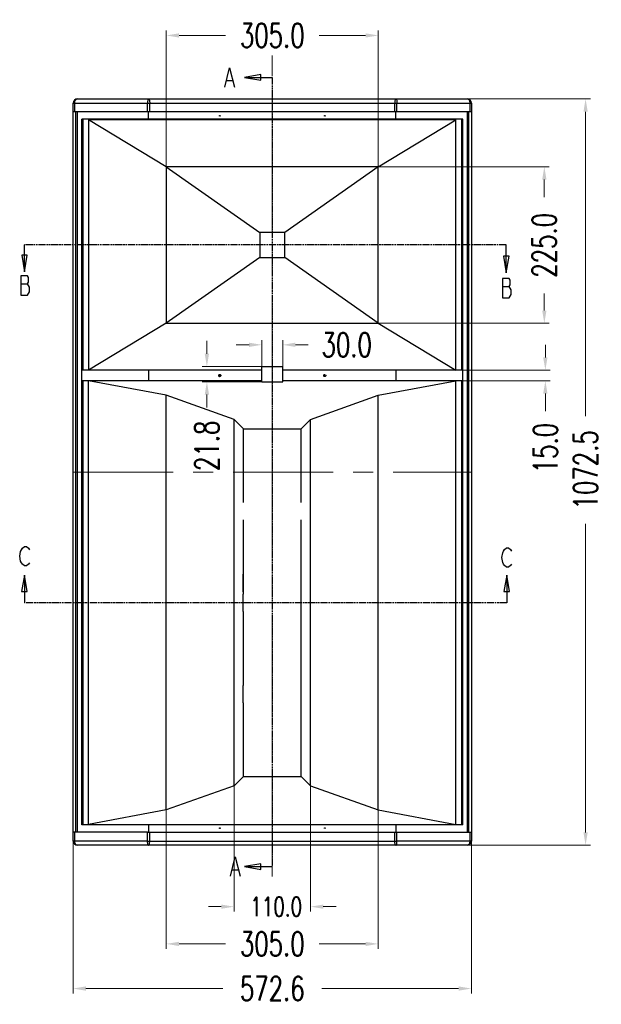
# Model space of a CAD drawing. Header units: inches. Extents: x 14363 to 22433, y -1689 to 5194.
# Tile 4 of 18: x 17427 to 18263, y 1881 to 3296. Entities that reach past the tile are written whole.
import ezdxf

# ---------------------------------------------------------------- set-up
doc = ezdxf.new("R2010")
doc.units = ezdxf.units.IN
doc.header["$LTSCALE"] = 23
doc.header["$MEASUREMENT"] = 0
doc.header["$PDMODE"] = 3
doc.header["$PDSIZE"] = 0.3125
doc.linetypes.add('CENTER', pattern=[2, 1.25, -0.25, 0.25, -0.25])
doc.linetypes.add('PHANTOM', pattern=[0.8, 0.45, -0.05, 0.1, -0.05, 0.1, -0.05])
doc.layers.get('0').update_dxf_attribs({"linetype": 'CONTINUOUS'})
doc.layers.get('Defpoints').update_dxf_attribs({"linetype": 'CONTINUOUS'})
for name, color, linetype in [('3202_DXF_HATCHING', 7, 'CONTINUOUS'), ('3_ALL_AXES', 7, 'CONTINUOUS'), ('5标注', 1, 'CONTINUOUS'), ('6_ALL_SURFS', 7, 'CONTINUOUS'), ('7_ALL_FEATURES', 7, 'CONTINUOUS')]:
    doc.layers.add(name, color=color, linetype=linetype)
doc.layers.add('center', color=1, linetype='CENTER', lineweight=5)
doc.styles.add('TXT', font='txt.shx', dxfattribs={"width": 0.7, "bigfont": 'INTECAD.SHX'})
doc.dimstyles.new('标准样式', dxfattribs={"dimscale": 23, "dimtxt": 1.5, "dimasz": 0.8, "dimexe": 0.3, "dimexo": 0.2, "dimgap": 1, "dimtad": 0, "dimdec": 1, "dimzin": 1, "dimdsep": 46, "dimtxsty": 'TXT', "dimcen": 0.09, "dimclrd": 5, "dimclre": 252, "dimadec": 1, "dimazin": 0, "dimtfac": 1, "dimtdec": 1, "dimtofl": 0, "dimtmove": 0, "dimatfit": 3, "dimfxl": 0, "dimtzin": 0, "dimlwd": 13, "dimlwe": 13, "dimarcsym": 0})

# ---------------------------------------------------------------- blocks, each defined once
blk = doc.blocks.new('*D203')
at = {"layer": '5标注', "color": 5, "lineweight": 13}
for p, q in [((17696.1, 2815.6), (17696.1, 2834)), ((17696.1, 2756.9), (17696.1, 2738.5))]:
    blk.add_line(p, q, dxfattribs=at)
at = {"layer": '5标注', "color": 252, "lineweight": 13}
for p, q in [((17777.3, 2797.2), (17689.2, 2797.2)), ((17777.3, 2775.3), (17689.2, 2775.3))]:
    blk.add_line(p, q, dxfattribs=at)
at = {"layer": '5标注', "color": 5}
for points in [[(17693, 2815.6), (17699.2, 2815.6), (17696.1, 2797.2)], [(17693, 2756.9), (17699.2, 2756.9), (17696.1, 2775.3)]]:
    blk.add_solid(points, dxfattribs=at)
at = {"layer": 'Defpoints', "color": 0}
for p in [(17781.9, 2797.2), (17696.1, 2775.3), (17781.9, 2775.3)]:
    blk.add_point(p, dxfattribs=at)
at = {"layer": '5标注', "color": 0, "insert": (17696.1, 2683.3), "char_height": 34.5, "attachment_point": 5, "rotation": 90, "style": 'TXT'}
blk.add_mtext('21.8', dxfattribs=at)
blk = doc.blocks.new('*D202')
at = {"layer": '5标注', "color": 252, "lineweight": 13}
for p, q in [((17775.1, 2790.8), (17775.1, 2835.4)), ((17805.1, 2790.8), (17805.1, 2835.4))]:
    blk.add_line(p, q, dxfattribs=at)
at = {"layer": '5标注', "color": 5, "lineweight": 13}
for p, q in [((17756.7, 2828.5), (17738.3, 2828.5)), ((17823.5, 2828.5), (17841.9, 2828.5))]:
    blk.add_line(p, q, dxfattribs=at)
at = {"layer": '5标注', "color": 5}
for points in [[(17756.7, 2831.6), (17756.7, 2825.4), (17775.1, 2828.5)], [(17823.5, 2831.6), (17823.5, 2825.4), (17805.1, 2828.5)]]:
    blk.add_solid(points, dxfattribs=at)
at = {"layer": 'Defpoints', "color": 0}
for p in [(17805.1, 2828.5), (17775.1, 2786.2), (17805.1, 2786.2)]:
    blk.add_point(p, dxfattribs=at)
at = {"layer": '5标注', "color": 0, "insert": (17897.1, 2828.5), "char_height": 34.5, "attachment_point": 5, "style": 'TXT'}
blk.add_mtext('30.0', dxfattribs=at)
blk = doc.blocks.new('*D184')
at = {"layer": '5标注', "color": 252, "lineweight": 13}
for p, q in [((17637.6, 3039.8), (17637.6, 3280)), ((17942.6, 3039.8), (17942.6, 3280))]:
    blk.add_line(p, q, dxfattribs=at)
at = {"layer": '5标注', "color": 5, "lineweight": 13}
for p, q in [((17656, 3273.1), (17722.8, 3273.1)), ((17924.2, 3273.1), (17857.4, 3273.1))]:
    blk.add_line(p, q, dxfattribs=at)
at = {"layer": '5标注', "color": 5}
for points in [[(17656, 3276.1), (17656, 3270), (17637.6, 3273.1)], [(17924.2, 3276.1), (17924.2, 3270), (17942.6, 3273.1)]]:
    blk.add_solid(points, dxfattribs=at)
at = {"layer": 'Defpoints', "color": 0}
for p in [(17942.6, 3273.1), (17637.6, 3035.2), (17942.6, 3035.2)]:
    blk.add_point(p, dxfattribs=at)
at = {"layer": '5标注', "color": 0, "insert": (17790.1, 3273.1), "char_height": 34.5, "attachment_point": 5, "style": 'TXT'}
blk.add_mtext('305.0', dxfattribs=at)
blk = doc.blocks.new('*D183')
at = {"layer": '5标注', "color": 252, "lineweight": 13}
for p, q in [((17911.6, 3084.4), (18188.2, 3084.4)), ((17911.6, 2859.4), (18188.2, 2859.4))]:
    blk.add_line(p, q, dxfattribs=at)
at = {"layer": '5标注', "color": 5, "lineweight": 13}
for p, q in [((18181.3, 3066), (18181.3, 3040.8)), ((18181.3, 2877.8), (18181.3, 2902.2))]:
    blk.add_line(p, q, dxfattribs=at)
at = {"layer": '5标注', "color": 5}
for points in [[(18178.2, 3066), (18184.4, 3066), (18181.3, 3084.4)], [(18178.2, 2877.8), (18184.4, 2877.8), (18181.3, 2859.4)]]:
    blk.add_solid(points, dxfattribs=at)
at = {"layer": 'Defpoints', "color": 0}
for p in [(17907, 3084.4), (18181.3, 3084.4), (17907, 2859.4)]:
    blk.add_point(p, dxfattribs=at)
at = {"layer": '5标注', "color": 0, "insert": (18181.3, 2971.5), "char_height": 34.5, "attachment_point": 5, "rotation": 90, "style": 'TXT'}
blk.add_mtext('225.0', dxfattribs=at)
blk = doc.blocks.new('*D182')
at = {"layer": '5标注', "color": 5, "lineweight": 13}
for p, q in [((18182.8, 2810.3), (18182.8, 2828.7)), ((18182.8, 2758.5), (18182.8, 2733.3))]:
    blk.add_line(p, q, dxfattribs=at)
at = {"layer": '5标注', "color": 252, "lineweight": 13}
for p, q in [((17999, 2791.9), (18189.7, 2791.9)), ((17999, 2776.9), (18189.7, 2776.9))]:
    blk.add_line(p, q, dxfattribs=at)
at = {"layer": '5标注', "color": 5}
for points in [[(18179.7, 2810.3), (18185.8, 2810.3), (18182.8, 2791.9)], [(18179.7, 2758.5), (18185.8, 2758.5), (18182.8, 2776.9)]]:
    blk.add_solid(points, dxfattribs=at)
at = {"layer": 'Defpoints', "color": 0}
for p in [(17994.4, 2791.9), (17994.4, 2776.9), (18182.8, 2776.9)]:
    blk.add_point(p, dxfattribs=at)
at = {"layer": '5标注', "color": 0, "insert": (18182.8, 2680.1), "char_height": 34.5, "attachment_point": 5, "rotation": 90, "style": 'TXT'}
blk.add_mtext('15.0', dxfattribs=at)
blk = doc.blocks.new('*D181')
at = {"layer": '5标注', "color": 252, "lineweight": 13}
for p, q in [((18062.5, 3181.9), (18247.5, 3181.9)), ((18062.5, 2109.4), (18247.5, 2109.4))]:
    blk.add_line(p, q, dxfattribs=at)
at = {"layer": '5标注', "color": 5, "lineweight": 13}
for p, q in [((18240.6, 3163.5), (18240.6, 2726.1)), ((18240.6, 2127.8), (18240.6, 2571.4))]:
    blk.add_line(p, q, dxfattribs=at)
at = {"layer": '5标注', "color": 5}
for points in [[(18237.6, 3163.5), (18243.7, 3163.5), (18240.6, 3181.9)], [(18237.6, 2127.8), (18243.7, 2127.8), (18240.6, 2109.4)]]:
    blk.add_solid(points, dxfattribs=at)
at = {"layer": 'Defpoints', "color": 0}
for p in [(18057.9, 3181.9), (18057.9, 2109.4), (18240.6, 2109.4)]:
    blk.add_point(p, dxfattribs=at)
at = {"layer": '5标注', "color": 0, "insert": (18240.6, 2648.8), "char_height": 34.5, "attachment_point": 5, "rotation": 90, "style": 'TXT'}
blk.add_mtext('1072.5', dxfattribs=at)
blk = doc.blocks.new('*D180')
at = {"layer": '5标注', "color": 252, "lineweight": 13}
for p, q in [((17735.1, 2253.6), (17735.1, 2014.2)), ((17845.1, 2253.6), (17845.1, 2014.2))]:
    blk.add_line(p, q, dxfattribs=at)
at = {"layer": '5标注', "color": 5, "lineweight": 13}
for p, q in [((17716.7, 2021.1), (17698.3, 2021.1)), ((17863.5, 2021.1), (17881.9, 2021.1))]:
    blk.add_line(p, q, dxfattribs=at)
at = {"layer": '5标注', "color": 5}
for points in [[(17716.7, 2024.1), (17716.7, 2018), (17735.1, 2021.1)], [(17863.5, 2024.1), (17863.5, 2018), (17845.1, 2021.1)]]:
    blk.add_solid(points, dxfattribs=at)
at = {"layer": 'Defpoints', "color": 0}
for p in [(17735.1, 2258.2), (17845.1, 2258.2), (17845.1, 2021.1)]:
    blk.add_point(p, dxfattribs=at)
at = {"layer": '5标注', "color": 0, "insert": (17795.7, 2021.1), "char_height": 27.6, "attachment_point": 5, "style": 'TXT'}
blk.add_mtext('110.0', dxfattribs=at)
blk = doc.blocks.new('*D179')
at = {"layer": '5标注', "color": 252, "lineweight": 13}
for p, q in [((17637.6, 2224), (17637.6, 1960.7)), ((17942.6, 2224), (17942.6, 1960.7))]:
    blk.add_line(p, q, dxfattribs=at)
at = {"layer": '5标注', "color": 5, "lineweight": 13}
for p, q in [((17656, 1967.6), (17722.8, 1967.6)), ((17924.2, 1967.6), (17857.4, 1967.6))]:
    blk.add_line(p, q, dxfattribs=at)
at = {"layer": '5标注', "color": 5}
for points in [[(17656, 1970.6), (17656, 1964.5), (17637.6, 1967.6)], [(17924.2, 1970.6), (17924.2, 1964.5), (17942.6, 1967.6)]]:
    blk.add_solid(points, dxfattribs=at)
at = {"layer": 'Defpoints', "color": 0}
for p in [(17637.6, 2228.6), (17942.6, 2228.6), (17942.6, 1967.6)]:
    blk.add_point(p, dxfattribs=at)
at = {"layer": '5标注', "color": 0, "insert": (17790.1, 1967.6), "char_height": 34.5, "attachment_point": 5, "style": 'TXT'}
blk.add_mtext('305.0', dxfattribs=at)
blk = doc.blocks.new('*D178')
at = {"layer": '5标注', "color": 252, "lineweight": 13}
for p, q in [((17503.8, 2129.9), (17503.8, 1896.5)), ((18076.4, 2129.9), (18076.4, 1896.5))]:
    blk.add_line(p, q, dxfattribs=at)
at = {"layer": '5标注', "color": 5, "lineweight": 13}
for p, q in [((17522.2, 1903.4), (17718.8, 1903.4)), ((18058, 1903.4), (17861.4, 1903.4))]:
    blk.add_line(p, q, dxfattribs=at)
at = {"layer": '5标注', "color": 5}
for points in [[(17522.2, 1906.5), (17522.2, 1900.3), (17503.8, 1903.4)], [(18058, 1906.5), (18058, 1900.3), (18076.4, 1903.4)]]:
    blk.add_solid(points, dxfattribs=at)
at = {"layer": 'Defpoints', "color": 0}
for p in [(17503.8, 2134.5), (18076.4, 2134.5), (18076.4, 1903.4)]:
    blk.add_point(p, dxfattribs=at)
at = {"layer": '5标注', "color": 0, "insert": (17790.1, 1903.4), "char_height": 34.5, "attachment_point": 5, "style": 'TXT'}
blk.add_mtext('572.6', dxfattribs=at)

msp = doc.modelspace()

# ---------------------------------------------------------------- linework, layer by layer
at = {"color": 7, "linetype": 'Continuous'}
for p, q in [((17967.95, 3181.94), (18070.39, 3181.94)), ((17969.44, 3175.94), (18076.39, 3175.94)), ((18074.14, 3175.94), (18074.14, 3163.44)), ((18076.39, 3175.94), (18076.39, 2115.44)), ((17503.79, 2115.44), (17503.79, 3163.44)), ((17507.29, 3163.44), (17507.29, 2127.94)), ((17509.55, 3163.44), (17509.55, 2127.94)), ((18076.39, 3163.44), (17969.44, 3163.44)), ((18070.64, 2127.94), (18070.64, 3163.44)), ((18072.89, 2127.94), (18072.89, 3163.44)), ((17516.19, 2138.44), (17516.19, 3152.94)), ((18064, 2138.44), (18064, 3152.94)), ((17610.75, 2127.94), (17503.79, 2127.94)), ((17506.05, 2115.44), (17506.05, 2127.94)), ((17969.44, 2127.94), (18076.39, 2127.94)), ((18074.14, 2127.94), (18074.14, 2115.44)), ((17610.75, 2115.44), (17503.79, 2115.44)), ((17612.24, 2109.44), (17509.79, 2109.44)), ((18070.39, 2109.44), (17967.95, 2109.44)), ((18076.39, 2115.44), (17969.44, 2115.44))]:
    msp.add_line(p, q, dxfattribs=at)
for centre, start, end in [((18070.39, 3175.94), 0, 90), ((17509.79, 2115.44), 180, 270), ((18070.39, 2115.44), 270, 0)]:
    msp.add_arc(centre, 6, start, end, dxfattribs=at)
for points, start_tangent, end_tangent in [([(18070.39, 3181.94), (18071.88, 3181.45), (18073.1, 3180.09), (18073.88, 3178.15), (18074.14, 3175.94)], (0.9999867, -0.0051647), (-0.002188, -0.9999976)), ([(17509.79, 2109.44), (17508.31, 2109.93), (17507.09, 2111.28), (17506.31, 2113.23), (17506.05, 2115.44)], (-0.9999867, 0.0051647), (0.002188, 0.9999976)), ([(18074.14, 2115.44), (18073.88, 2113.23), (18073.1, 2111.28), (18071.88, 2109.93), (18070.39, 2109.44)], (0.0021887, -0.9999976), (-0.9999865, -0.0051932))]:
    msp.add_spline(points, degree=3, dxfattribs=dict(at, start_tangent=start_tangent, end_tangent=end_tangent))
at = {"layer": '3202_DXF_HATCHING', "color": 7, "linetype": 'Continuous'}
for p, q in [((17750.04, 3212.79), (17790.09, 3212.79)), ((17724.67, 3208.16), (17733.01, 3208.16)), ((17433.87, 2933.44), (17433.87, 2971.94)), ((18126.65, 2931.89), (18126.65, 2971.94)), ((17437.83, 2957.26), (17429.9, 2957.26)), ((17429.9, 2957.26), (17433.87, 2933.44)), ((17433.87, 2933.44), (17437.83, 2957.26)), ((17438.23, 2927.74), (17428.51, 2927.74)), ((17428.51, 2927.74), (17428.51, 2899.96)), ((17428.51, 2916.16), (17438.23, 2916.16)), ((17439.62, 2925.42), (17438.23, 2927.74)), ((17438.23, 2916.16), (17439.62, 2918.48)), ((17439.62, 2913.85), (17438.23, 2916.16)), ((17439.62, 2918.48), (17439.62, 2925.42)), ((17438.23, 2899.96), (17439.62, 2902.27)), ((17441.01, 2911.53), (17439.62, 2913.85)), ((17439.62, 2902.27), (17441.01, 2904.59)), ((17441.01, 2904.59), (17441.01, 2911.53)), ((18121.2, 2912.31), (18130.92, 2912.31)), ((17428.51, 2899.96), (17438.23, 2899.96)), ((17428.29, 2531.6), (17429.68, 2533.92)), ((17429.68, 2533.92), (17431.07, 2536.23)), ((17431.07, 2536.23), (17433.84, 2538.55)), ((17433.84, 2538.55), (17436.62, 2538.55)), ((17436.62, 2538.55), (17439.4, 2536.23)), ((17439.4, 2536.23), (17440.79, 2533.92)), ((17426.9, 2524.66), (17428.29, 2531.6)), ((17428.29, 2517.71), (17426.9, 2524.66)), ((17429.68, 2515.4), (17428.29, 2517.71)), ((17431.07, 2513.08), (17429.68, 2515.4)), ((17433.84, 2510.77), (17431.07, 2513.08)), ((17436.62, 2510.77), (17433.84, 2510.77)), ((17439.4, 2513.08), (17436.62, 2510.77)), ((17440.79, 2515.4), (17439.4, 2513.08)), ((17433.7, 2497.66), (17429.73, 2473.85)), ((17437.67, 2473.85), (17433.7, 2497.66)), ((17433.7, 2497.66), (17433.7, 2457.61)), ((18127.24, 2497.66), (18127.24, 2457.61)), ((17429.73, 2473.85), (17437.67, 2473.85)), ((17732.81, 2073.96), (17741.15, 2073.96)), ((17750.04, 2078.59), (17790.09, 2078.59))]:
    msp.add_line(p, q, dxfattribs=at)
at = {"layer": '3202_DXF_HATCHING', "color": 7, "linetype": 'PHANTOM'}
for p, q in [((17790.09, 3212.79), (17790.09, 2078.59)), ((18126.65, 2971.94), (17433.87, 2971.94)), ((18127.24, 2457.61), (17433.7, 2457.61))]:
    msp.add_line(p, q, dxfattribs=at)
at = {"layer": '3202_DXF_HATCHING', "color": 7, "linetype": 'Continuous'}
for points in [[(17721.9, 3198.89), (17728.84, 3226.68), (17735.79, 3198.89)], [(17773.86, 3216.75), (17750.04, 3212.79), (17773.86, 3208.82), (17773.86, 3216.75)], [(18122.69, 2955.7), (18126.65, 2931.89), (18130.62, 2955.7), (18122.69, 2955.7)], [(18121.2, 2923.88), (18121.2, 2896.1), (18130.92, 2896.1), (18132.31, 2898.42), (18133.7, 2900.73), (18133.7, 2907.68), (18132.31, 2909.99), (18130.92, 2912.31), (18132.31, 2914.62), (18132.31, 2921.57), (18130.92, 2923.88), (18121.2, 2923.88)], [(18133.92, 2513.47), (18132.53, 2511.16), (18129.75, 2508.84), (18126.98, 2508.84), (18124.2, 2511.16), (18122.81, 2513.47), (18121.42, 2515.79), (18120.03, 2522.73), (18121.42, 2529.68), (18122.81, 2532), (18124.2, 2534.31), (18126.98, 2536.63), (18129.75, 2536.63), (18132.53, 2534.31), (18133.92, 2532)], [(18131.21, 2473.85), (18127.24, 2497.66), (18123.27, 2473.85), (18131.21, 2473.85)], [(17730.03, 2064.7), (17736.98, 2092.48), (17743.93, 2064.7)], [(17773.86, 2082.56), (17750.04, 2078.59), (17773.86, 2074.62), (17773.86, 2082.56)]]:
    msp.add_lwpolyline(points, dxfattribs=at)
at = {"layer": '3_ALL_AXES', "color": 7, "linetype": 'Continuous'}
for points, start_tangent, end_tangent in [([(17714.11, 3157.44), (17714.21, 3157.73), (17714.45, 3157.91), (17714.61, 3157.94)], (0, 1), (1, 0.0002699)), ([(17714.21, 3157.14), (17714.11, 3157.44)], (-0.5857832, 0.8104678), (0, 1)), ([(17714.61, 3156.94), (17714.47, 3156.96), (17714.21, 3157.14), (17714.21, 3157.14)], (-1, -0.0002739), (-0.5857832, 0.8104678)), ([(17714.61, 3157.94), (17714.76, 3157.92), (17715.01, 3157.74), (17715.01, 3157.73)], (1, 0.0002699), (0.5858988, -0.8103842)), ([(17715.11, 3157.44), (17715.02, 3157.15), (17714.77, 3156.97), (17714.61, 3156.94)], (0, -1), (-1, -0.0002739)), ([(17715.01, 3157.73), (17715.11, 3157.44)], (0.5858988, -0.8103842), (0, -1)), ([(17865.08, 3157.44), (17865.18, 3157.74), (17865.43, 3157.92), (17865.58, 3157.94)], (0, 1), (1, -0.0002699)), ([(17865.17, 3157.15), (17865.08, 3157.44)], (-0.566927, 0.823768), (0, 1)), ([(17865.58, 3156.94), (17865.41, 3156.97), (17865.17, 3157.15), (17865.17, 3157.15)], (-1, 0.0002739), (-0.566927, 0.823768)), ([(17865.58, 3157.94), (17865.74, 3157.91), (17865.98, 3157.73), (17865.98, 3157.72)], (1, -0.0002699), (0.5668095, -0.8238489)), ([(17866.07, 3157.44), (17865.97, 3157.14), (17865.72, 3156.96), (17865.58, 3156.94)], (0, -1), (-1, 0.0002739)), ([(17865.98, 3157.72), (17866.07, 3157.44)], (0.5668095, -0.8238489), (0, -1)), ([(17713.12, 2784.44), (17713.32, 2785.18), (17713.86, 2785.73)], (0, 1), (0.8627837, 0.5055732)), ([(17713.32, 2783.7), (17713.12, 2784.44)], (-0.4908818, 0.8712262), (0, 1)), ([(17714.61, 2782.94), (17713.87, 2783.14), (17713.32, 2783.69), (17713.32, 2783.7)], (-1, -0.0000285), (-0.4908818, 0.8712262)), ([(17713.86, 2785.73), (17714.61, 2785.94)], (0.8627837, 0.5055732), (1, 0.0000467)), ([(17714.35, 2785.87), (17714.37, 2785.86), (17715.11, 2785.32)], (0.9548017, -0.2972435), (0.5832773, -0.8122731)), ([(17714.35, 2783.01), (17714.37, 2783.01), (17715.11, 2783.56)], (0.9550928, 0.296307), (0.5832773, 0.8122731)), ([(17714.61, 2785.94), (17715.35, 2785.74), (17715.9, 2785.19), (17715.9, 2785.18)], (1, 0.0000467), (0.4912501, -0.8710186)), ([(17715.36, 2783.14), (17714.61, 2782.94)], (-0.8628454, -0.5054679), (-1, -0.0000285)), ([(17715.11, 2785.32), (17715.23, 2785.13)], (0.5832773, -0.8122731), (0.4538909, -0.8910572)), ([(17715.11, 2783.56), (17715.23, 2783.75)], (0.5832773, 0.8122731), (0.4538909, 0.8910572)), ([(17715.23, 2785.13), (17715.4, 2784.44)], (0.4538909, -0.8910572), (0, -1)), ([(17715.23, 2783.75), (17715.4, 2784.44)], (0.4538909, 0.8910572), (0, 1)), ([(17716.1, 2784.44), (17715.9, 2783.69), (17715.36, 2783.14)], (0, -1), (-0.8628454, -0.5054679)), ([(17715.9, 2785.18), (17716.1, 2784.44)], (0.4912501, -0.8710186), (0, -1)), ([(17864.09, 2784.44), (17864.29, 2785.19), (17864.83, 2785.74)], (0, 1), (0.8651708, 0.5014774)), ([(17864.28, 2783.7), (17864.09, 2784.44)], (-0.4881259, 0.8727732), (0, 1)), ([(17865.58, 2782.94), (17864.83, 2783.14), (17864.28, 2783.69), (17864.28, 2783.7)], (-1, 0.0000285), (-0.4881259, 0.8727732)), ([(17864.96, 2785.13), (17864.79, 2784.44)], (-0.4538909, -0.8910572), (0, -1)), ([(17864.96, 2783.75), (17864.79, 2784.44)], (-0.4538909, 0.8910572), (0, 1)), ([(17864.83, 2785.74), (17865.58, 2785.94)], (0.8651708, 0.5014774), (1, -0.0000467)), ([(17865.07, 2785.32), (17864.96, 2785.13)], (-0.5832773, -0.8122731), (-0.4538909, -0.8910572)), ([(17865.07, 2783.56), (17864.96, 2783.75)], (-0.5832773, 0.8122731), (-0.4538909, 0.8910572)), ([(17865.83, 2785.87), (17865.82, 2785.86), (17865.07, 2785.32)], (-0.9548017, -0.2972435), (-0.5832773, -0.8122731)), ([(17865.84, 2783.01), (17865.82, 2783.01), (17865.07, 2783.56)], (-0.9550928, 0.296307), (-0.5832773, 0.8122731)), ([(17865.58, 2785.94), (17866.33, 2785.73), (17866.87, 2785.18), (17866.87, 2785.18)], (1, -0.0000467), (0.4877578, -0.872979)), ([(17866.32, 2783.14), (17865.58, 2782.94)], (-0.8651102, -0.5015819), (-1, 0.0000285)), ([(17867.07, 2784.44), (17866.86, 2783.69), (17866.32, 2783.14)], (0, -1), (-0.8651102, -0.5015819)), ([(17866.87, 2785.18), (17867.07, 2784.44)], (0.4877578, -0.872979), (0, -1)), ([(17714.11, 2133.94), (17714.21, 2134.24), (17714.47, 2134.42), (17714.61, 2134.44)], (0, 1), (1, -0.0002739)), ([(17714.2, 2133.65), (17714.11, 2133.94)], (-0.5668095, 0.8238489), (0, 1)), ([(17714.61, 2133.44), (17714.45, 2133.47), (17714.21, 2133.65), (17714.2, 2133.65)], (-1, 0.0002699), (-0.5668095, 0.8238489)), ([(17714.61, 2134.44), (17714.77, 2134.41), (17715.02, 2134.23), (17715.02, 2134.22)], (1, -0.0002739), (0.566927, -0.823768)), ([(17715.11, 2133.94), (17715.01, 2133.64), (17714.76, 2133.46), (17714.61, 2133.44)], (0, -1), (-1, 0.0002699)), ([(17715.02, 2134.22), (17715.11, 2133.94)], (0.566927, -0.823768), (0, -1)), ([(17865.08, 2133.94), (17865.17, 2134.23), (17865.41, 2134.41), (17865.58, 2134.44)], (0, 1), (1, 0.0002739)), ([(17865.18, 2133.64), (17865.08, 2133.94)], (-0.5858988, 0.8103842), (0, 1)), ([(17865.58, 2133.44), (17865.43, 2133.46), (17865.18, 2133.64), (17865.18, 2133.64)], (-1, -0.0002699), (-0.5858988, 0.8103842)), ([(17865.58, 2134.44), (17865.72, 2134.42), (17865.97, 2134.24), (17865.98, 2134.23)], (1, 0.0002739), (0.5857832, -0.8104678)), ([(17866.07, 2133.94), (17865.98, 2133.65), (17865.74, 2133.47), (17865.58, 2133.44)], (0, -1), (-1, -0.0002699)), ([(17865.98, 2134.23), (17866.07, 2133.94)], (0.5857832, -0.8104678), (0, -1))]:
    msp.add_spline(points, degree=3, dxfattribs=dict(at, start_tangent=start_tangent, end_tangent=end_tangent))
at = {"layer": '6_ALL_SURFS', "color": 7, "linetype": 'Continuous'}
for p, q in [((18054.09, 3151.94), (17526.09, 3151.94)), ((17637.59, 3084.44), (17526.09, 3151.94)), ((17942.59, 3084.44), (18054.09, 3151.94)), ((17942.59, 3084.44), (17637.59, 3084.44)), ((17637.59, 3084.44), (17637.59, 2859.44)), ((17942.59, 2859.44), (17942.59, 3084.44)), ((17637.59, 2859.44), (17942.59, 2859.44)), ((17735.09, 2721.33), (17637.59, 2756.14)), ((17637.59, 2160.14), (17637.59, 2756.14)), ((17845.09, 2721.33), (17942.59, 2756.14)), ((17942.59, 2160.14), (17942.59, 2756.14)), ((17735.09, 2194.95), (17735.09, 2721.33)), ((17845.09, 2194.95), (17845.09, 2721.33)), ((17735.09, 2194.95), (17637.59, 2160.14)), ((17845.09, 2194.95), (17942.59, 2160.14)), ((17637.59, 2160.14), (17526.09, 2139.34)), ((17942.59, 2160.14), (18054.09, 2139.34)), ((17526.09, 2139.34), (18054.09, 2139.34))]:
    msp.add_line(p, q, dxfattribs=at)
at = {"layer": '7_ALL_FEATURES', "color": 7, "linetype": 'Continuous'}
for p, q in [((17503.79, 3175.94), (17969.44, 3175.94)), ((17503.79, 3163.44), (17503.79, 3175.94)), ((17506.05, 3163.44), (17506.05, 3175.94)), ((17509.79, 3181.94), (18070.39, 3181.94)), ((17610.75, 3163.44), (17610.75, 3175.94)), ((17613.92, 3163.44), (17613.92, 3175.94)), ((17966.27, 3163.44), (17966.27, 3175.94)), ((17969.44, 3163.44), (17969.44, 3175.94)), ((17969.44, 3163.44), (17503.79, 3163.44)), ((17612.25, 3152.94), (17612.25, 3163.44)), ((17967.93, 3152.94), (17967.93, 3163.44)), ((18064, 3152.94), (17516.19, 3152.94)), ((17517.74, 3152.94), (17517.74, 2791.94)), ((17526.09, 3151.94), (17526.09, 2791.94)), ((18054.09, 2791.94), (18054.09, 3151.94)), ((18062.44, 3152.94), (18062.44, 2791.94)), ((17637.59, 3084.44), (17772.09, 2989.94)), ((17942.59, 3084.44), (17808.09, 2989.94)), ((17808.09, 2989.94), (17772.09, 2989.94)), ((17772.09, 2989.94), (17772.09, 2953.94)), ((17808.09, 2953.94), (17808.09, 2989.94)), ((17772.09, 2953.94), (17637.59, 2859.44)), ((17772.09, 2953.94), (17808.09, 2953.94)), ((17942.59, 2859.44), (17808.09, 2953.94)), ((17637.59, 2859.44), (17526.09, 2791.94)), ((17942.59, 2859.44), (18054.09, 2791.94)), ((17775.09, 2791.94), (17516.21, 2791.94)), ((17612.25, 2791.94), (17612.25, 2776.94)), ((17775.09, 2797.15), (17805.09, 2797.15)), ((17775.09, 2775.33), (17775.09, 2797.15)), ((17805.09, 2775.33), (17805.09, 2797.15)), ((18063.98, 2791.94), (17805.09, 2791.94)), ((17967.93, 2791.94), (17967.93, 2776.94)), ((17775.09, 2776.94), (17516.21, 2776.94)), ((17517.74, 2776.94), (17517.74, 2138.44)), ((17637.59, 2756.14), (17526.09, 2776.94)), ((17526.09, 2139.34), (17526.09, 2776.94)), ((17775.09, 2775.33), (17805.09, 2775.33)), ((18063.98, 2776.94), (17805.09, 2776.94)), ((17942.59, 2756.14), (18054.09, 2776.94)), ((18054.09, 2139.34), (18054.09, 2776.94)), ((18062.44, 2776.94), (18062.44, 2138.44)), ((17735.09, 2721.33), (17748.59, 2707.94)), ((17831.59, 2707.94), (17845.09, 2721.33)), ((17748.59, 2707.94), (17831.59, 2707.94)), ((17748.59, 2601.79), (17748.59, 2707.94)), ((17831.59, 2601.79), (17831.59, 2707.94)), ((17748.59, 2470.29), (17748.59, 2576.79)), ((17831.59, 2470.29), (17831.59, 2576.79)), ((17748.59, 2498.71), (17748.37, 2498.71)), ((17748.37, 2473.71), (17748.37, 2498.71)), ((17831.59, 2498.71), (17831.82, 2498.71)), ((17831.82, 2473.71), (17831.82, 2498.71)), ((17748.59, 2473.71), (17748.37, 2473.71)), ((17748.37, 2445.29), (17748.37, 2470.29)), ((17748.59, 2470.29), (17748.37, 2470.29)), ((17831.59, 2473.71), (17831.82, 2473.71)), ((17831.59, 2470.29), (17831.82, 2470.29)), ((17831.82, 2445.29), (17831.82, 2470.29)), ((17748.59, 2445.29), (17748.37, 2445.29)), ((17748.59, 2338.79), (17748.59, 2445.29)), ((17831.59, 2445.29), (17831.82, 2445.29)), ((17831.59, 2338.79), (17831.59, 2445.29)), ((17748.37, 2313.79), (17748.37, 2338.79)), ((17748.59, 2338.79), (17748.37, 2338.79)), ((17831.59, 2338.79), (17831.82, 2338.79)), ((17831.82, 2313.79), (17831.82, 2338.79)), ((17748.59, 2313.79), (17748.37, 2313.79)), ((17748.59, 2208.34), (17748.59, 2313.79)), ((17831.59, 2208.34), (17831.59, 2313.79)), ((17831.59, 2313.79), (17831.82, 2313.79)), ((17748.59, 2208.34), (17735.09, 2194.95)), ((17748.59, 2208.34), (17831.59, 2208.34)), ((17845.09, 2194.95), (17831.59, 2208.34)), ((18064, 2138.44), (17516.19, 2138.44)), ((17612.25, 2138.44), (17612.25, 2127.94)), ((17967.93, 2138.44), (17967.93, 2127.94)), ((17610.75, 2115.44), (17610.75, 2127.94)), ((17610.75, 2127.94), (17969.44, 2127.94)), ((17613.92, 2115.44), (17613.92, 2127.94)), ((17966.27, 2115.44), (17966.27, 2127.94)), ((17969.44, 2115.44), (17969.44, 2127.94)), ((18070.39, 2109.44), (17509.79, 2109.44)), ((17610.75, 2115.44), (17969.44, 2115.44))]:
    msp.add_line(p, q, dxfattribs=at)
msp.add_arc((17509.79, 3175.94), 6, 90, 180, dxfattribs=at)
for points, start_tangent, end_tangent in [([(17506.05, 3175.94), (17506.21, 3177.72), (17506.72, 3179.37), (17507.53, 3180.72), (17508.59, 3181.62), (17509.79, 3181.94)], (-0.0002702, 1), (0.9999906, 0.0043317)), ([(17612.24, 3181.94), (17611.67, 3181.48), (17611.19, 3180.18), (17610.86, 3178.23), (17610.75, 3175.94)], (-1, 0), (0, -1)), ([(17612.24, 3181.94), (17612.88, 3181.48), (17613.43, 3180.18), (17613.79, 3178.23), (17613.92, 3175.94)], (1, 0), (0, -1)), ([(17967.94, 3181.94), (17967.31, 3181.49), (17966.76, 3180.19), (17966.4, 3178.23), (17966.27, 3175.94)], (-1, 0), (0, -1)), ([(17967.94, 3181.94), (17968.51, 3181.48), (17969, 3180.18), (17969.32, 3178.23), (17969.44, 3175.94)], (1, 0), (0, -1)), ([(17612.24, 2109.44), (17611.67, 2109.89), (17611.19, 2111.2), (17610.86, 2113.14), (17610.75, 2115.44)], (-1, 0), (0, 1)), ([(17612.24, 2109.44), (17612.88, 2109.89), (17613.43, 2111.19), (17613.79, 2113.14), (17613.92, 2115.44)], (1, 0), (0, 1)), ([(17967.94, 2109.44), (17967.3, 2109.89), (17966.76, 2111.2), (17966.4, 2113.14), (17966.27, 2115.44)], (-1, 0), (0, 1)), ([(17967.94, 2109.44), (17968.51, 2109.89), (17969, 2111.19), (17969.32, 2113.14), (17969.44, 2115.44)], (1, 0), (0, 1))]:
    msp.add_spline(points, degree=3, dxfattribs=dict(at, start_tangent=start_tangent, end_tangent=end_tangent))
at = {"layer": 'center', "color": 1, "linetype": 'CENTER', "ltscale": 5}
for p, q in [((17790.09, 2064.59), (17790.09, 3244.03)), ((17503.79, 2645.69), (18076.39, 2645.69))]:
    msp.add_line(p, q, dxfattribs=at)

# ---------------------------------------------------------------- dimensions: what is measured, and where the dimension line sits
at = {"layer": '5标注'}
for base, p1, p2, picture, middle in [((17942.59, 3273.08), (17637.59, 3035.2), (17942.59, 3035.2), '*D184', (17790.09, 3273.08)), ((17805.09, 2828.49), (17775.09, 2786.24), (17805.09, 2786.24), '*D202', (17897.09, 2828.49))]:
    dim = msp.add_linear_dim(base=base, p1=p1, p2=p2, dimstyle='标准样式', override={"dimscale": 23}, dxfattribs=at)
    dim.commit()
    dim.dimension.update_dxf_attribs({"geometry": picture, "text_midpoint": middle})
for base, p1, p2, picture, middle in [((18240.62, 2109.44), (18057.94, 3181.94), (18057.94, 2109.44), '*D181', (18240.62, 2648.75)), ((18181.31, 3084.44), (17906.97, 2859.44), (17906.97, 3084.44), '*D183', (18181.31, 2971.51)), ((18182.78, 2776.94), (17994.43, 2791.94), (17994.43, 2776.94), '*D182', (18182.78, 2680.13))]:
    dim = msp.add_linear_dim(base=base, p1=p1, p2=p2, angle=90, dimstyle='标准样式', override={"dimscale": 23}, dxfattribs=at)
    dim.commit()
    dim.dimension.update_dxf_attribs({"geometry": picture, "text_midpoint": middle, "dimtype": 160})
dim = msp.add_linear_dim(base=(17696.11, 2775.33), p1=(17781.9, 2797.15), p2=(17781.9, 2775.33), angle=90, dimstyle='标准样式', override={"dimscale": 23}, dxfattribs=at)
dim.commit()
dim.dimension.update_dxf_attribs({"geometry": '*D203', "text_midpoint": (17696.11, 2683.33)})
for base, p1, p2, override, picture, middle in [((17845.09, 2021.07), (17735.09, 2258.18), (17845.09, 2258.18), {"dimscale": 23, "dimtxt": 1.2}, '*D180', (17795.73, 2021.07)), ((17942.59, 1967.58), (17637.59, 2228.62), (17942.59, 2228.62), {"dimscale": 23}, '*D179', (17790.09, 1967.58)), ((18076.39, 1903.4), (17503.79, 2134.5), (18076.39, 2134.5), {"dimscale": 23}, '*D178', (17790.09, 1903.4))]:
    dim = msp.add_linear_dim(base=base, p1=p1, p2=p2, dimstyle='标准样式', override=override, dxfattribs=at)
    dim.commit()
    dim.dimension.update_dxf_attribs({"geometry": picture, "text_midpoint": middle, "dimtype": 160})

doc.saveas('drawing.dxf')
